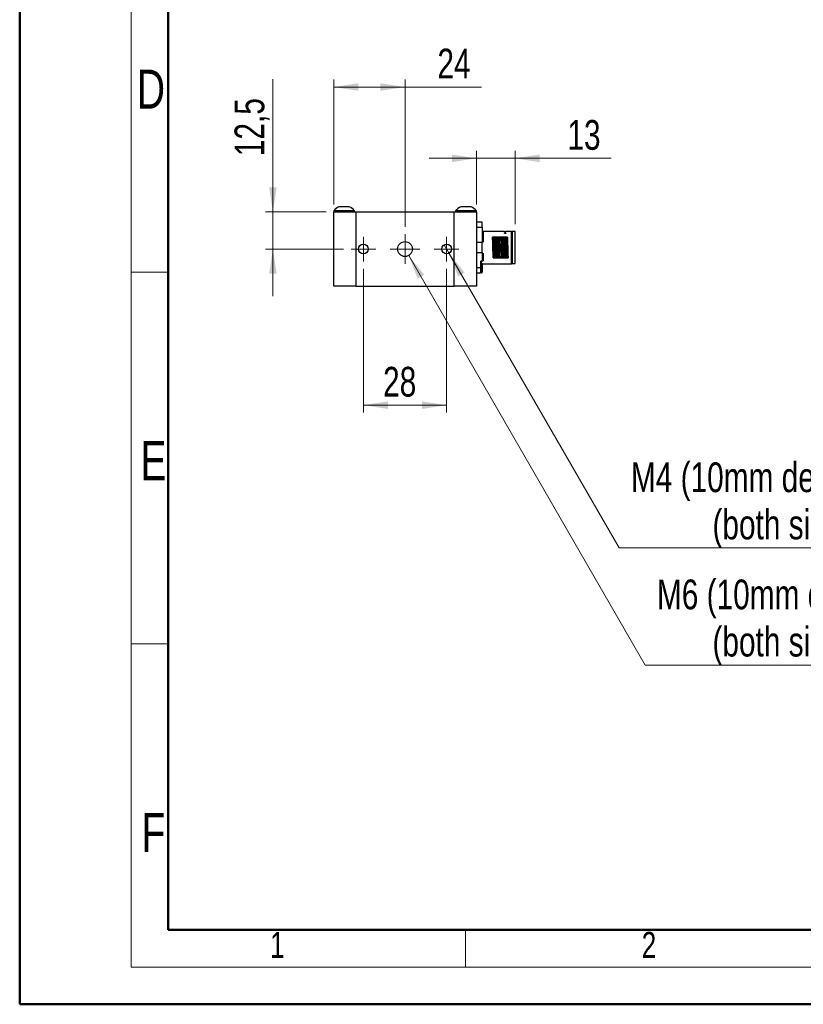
# Model space of a CAD drawing. Header units: millimetres. Extents: x 0 to 420, y 0 to 297.
# Tile 1 of 6: x 0 to 106, y 0 to 133. Entities that reach past the tile are written whole.
import ezdxf

# ---------------------------------------------------------------- set-up
doc = ezdxf.new("R2010")
doc.units = ezdxf.units.MM
doc.styles.add('SLDTEXTSTYLE0', font='TXT', dxfattribs={"width": 0.75})
doc.dimstyles.new('SLDDIMSTYLE0', dxfattribs={"dimtxt": 4, "dimasz": 3.302, "dimexe": 0, "dimexo": 0.0625, "dimgap": 1, "dimtad": 1, "dimlfac": 2.5, "dimrnd": 1e-09, "dimzin": 12, "dimdsep": 46, "dimtxsty": 'SLDTEXTSTYLE0', "dimsah": 1, "dimcen": 0.09, "dimadec": 0, "dimazin": 3, "dimtfac": 1, "dimtofl": 0, "dimtmove": 0, "dimatfit": 3, "dimfxl": 1, "dimfrac": 2, "dimtolj": 1, "dimtzin": 12, "dimarcsym": 0})
doc.dimstyles.new('SLDDIMSTYLE1', dxfattribs={"dimtxt": 4, "dimasz": 3.302, "dimexe": 0, "dimexo": 0.0625, "dimgap": 1, "dimtad": 1, "dimlfac": 2.5, "dimrnd": 1e-09, "dimzin": 12, "dimdsep": 46, "dimtxsty": 'SLDTEXTSTYLE0', "dimsah": 1, "dimcen": 0.09, "dimadec": 0, "dimazin": 3, "dimtfac": 1, "dimtmove": 0, "dimatfit": 0, "dimfxl": 1, "dimfrac": 2, "dimtolj": 1, "dimtzin": 12, "dimarcsym": 0})
doc.dimstyles.new('SLDDIMSTYLE2', dxfattribs={"dimtxt": 4, "dimasz": 3.302, "dimexe": 0, "dimexo": 0.0625, "dimgap": 1, "dimtad": 0, "dimtih": 1, "dimtoh": 1, "dimlfac": 2.5, "dimrnd": 1e-09, "dimzin": 12, "dimdsep": 46, "dimtxsty": 'SLDTEXTSTYLE0', "dimsah": 1, "dimcen": 0, "dimadec": 0, "dimazin": 3, "dimtfac": 1, "dimtofl": 0, "dimtmove": 0, "dimatfit": 3, "dimfxl": 1, "dimfrac": 2, "dimtolj": 1, "dimtzin": 12, "dimarcsym": 0})
doc.dimstyles.new('SLDDIMSTYLE3', dxfattribs={"dimtxt": 4, "dimasz": 3.302, "dimexe": 0, "dimexo": 0.0625, "dimgap": 1, "dimtad": 0, "dimtih": 1, "dimtoh": 1, "dimlfac": 2.5, "dimrnd": 1e-09, "dimzin": 12, "dimdsep": 46, "dimtxsty": 'SLDTEXTSTYLE0', "dimblk1": 'NONE', "dimsah": 1, "dimcen": 0, "dimadec": 0, "dimazin": 3, "dimtfac": 1, "dimtmove": 0, "dimatfit": 3, "dimldrblk": 'NONE', "dimfxl": 1, "dimfrac": 2, "dimtolj": 1, "dimtzin": 12, "dimarcsym": 0})
doc.dimstyles.new('SLDDIMSTYLE4', dxfattribs={"dimtxt": 4, "dimasz": 3.302, "dimexe": 0, "dimexo": 0.0625, "dimgap": 1, "dimtad": 1, "dimdec": 1, "dimlfac": 2.5, "dimrnd": 1e-09, "dimzin": 12, "dimdsep": 46, "dimtxsty": 'SLDTEXTSTYLE0', "dimsah": 1, "dimcen": 0.09, "dimadec": 0, "dimazin": 3, "dimtfac": 1, "dimtdec": 1, "dimtmove": 0, "dimatfit": 0, "dimfxl": 1, "dimfrac": 2, "dimtolj": 1, "dimtzin": 12, "dimarcsym": 0})

# ---------------------------------------------------------------- blocks, each defined once
blk = doc.blocks.new('_D_2')
at = {"color": 7, "linetype": 'Continuous', "lineweight": 18}
for p, q in [((61.53, 114.01), (55.18, 114.01)), ((61.53, 107.81), (61.53, 115.01)), ((61.53, 114.01), (66.73, 114.01)), ((66.73, 105.15), (66.73, 115.01)), ((66.73, 114.01), (79.69, 114.01))]:
    blk.add_line(p, q, dxfattribs=at)
for points in [[(61.53, 114.01), (58.23, 114.52), (58.23, 113.5)], [(66.73, 114.01), (70.03, 113.5), (70.03, 114.52)]]:
    blk.add_solid(points, dxfattribs=at)
at = {"color": 7, "linetype": 'Continuous', "lineweight": 18, "insert": (73.78, 119.16), "char_height": 4, "attachment_point": 1, "style": 'SLDTEXTSTYLE0'}
blk.add_mtext('13', dxfattribs=at)
blk = doc.blocks.new('_D_3')
at = {"color": 7, "linetype": 'Continuous', "lineweight": 18}
for p, q in [((52.43, 100.94), (84.24, 45.85)), ((84.24, 45.85), (130.71, 45.85))]:
    blk.add_line(p, q, dxfattribs=at)
blk.add_solid([(52.43, 100.94), (53.64, 97.83), (54.52, 98.33)], dxfattribs=at)
at = {"color": 7, "linetype": 'Continuous', "lineweight": 18, "char_height": 4, "attachment_point": 1, "style": 'SLDTEXTSTYLE0'}
for s, insert in [('M6 (10mm deep)', (85.83, 57.35)), ('(both sides)', (93.3, 51))]:
    blk.add_mtext(s, dxfattribs=dict(at, insert=insert))
blk = doc.blocks.new('_D_4')
at = {"color": 7, "linetype": 'Continuous', "lineweight": 18}
for p, q in [((57.2, 102.38), (57.86, 101.23)), ((57.86, 101.23), (80.74, 61.6)), ((80.74, 61.6), (134.21, 61.6))]:
    blk.add_line(p, q, dxfattribs=at)
blk.add_solid([(57.86, 101.23), (59.07, 98.12), (59.95, 98.63)], dxfattribs=at)
at = {"color": 7, "linetype": 'Continuous', "lineweight": 18, "char_height": 4, "attachment_point": 1, "style": 'SLDTEXTSTYLE0'}
for s, insert in [('M4 (10mm deep) 2x', (82.33, 73.11)), ('(both sides)', (93.3, 66.76))]:
    blk.add_mtext(s, dxfattribs=dict(at, insert=insert))
blk = doc.blocks.new('_NONE')
blk = doc.blocks.new('_D_5')
at = {"color": 7, "linetype": 'Continuous', "lineweight": 18}
for p, q in [((42.33, 107.81), (42.33, 124.6)), ((51.93, 104.81), (51.93, 124.6)), ((42.33, 123.6), (51.93, 123.6)), ((51.93, 123.6), (62.2, 123.6))]:
    blk.add_line(p, q, dxfattribs=at)
for points in [[(42.33, 123.6), (45.63, 123.1), (45.63, 124.11)], [(51.93, 123.6), (48.63, 124.11), (48.63, 123.1)]]:
    blk.add_solid(points, dxfattribs=at)
at = {"color": 7, "linetype": 'Continuous', "lineweight": 18, "insert": (56.29, 128.76), "char_height": 4, "attachment_point": 1, "style": 'SLDTEXTSTYLE0'}
blk.add_mtext('24', dxfattribs=at)
blk = doc.blocks.new('_D_6')
at = {"color": 7, "linetype": 'Continuous', "lineweight": 18}
for p, q in [((34.15, 106.81), (34.15, 124.65)), ((41.33, 106.81), (33.15, 106.81)), ((34.15, 101.81), (34.15, 106.81)), ((43.67, 101.81), (33.15, 101.81)), ((34.15, 101.81), (34.15, 95.46))]:
    blk.add_line(p, q, dxfattribs=at)
for points in [[(34.15, 106.81), (34.66, 110.11), (33.64, 110.11)], [(34.15, 101.81), (33.64, 98.5), (34.66, 98.5)]]:
    blk.add_solid(points, dxfattribs=at)
at = {"color": 7, "linetype": 'Continuous', "lineweight": 18, "insert": (28.99, 114.3), "char_height": 4, "attachment_point": 1, "rotation": 90, "style": 'SLDTEXTSTYLE0'}
blk.add_mtext('12,5', dxfattribs=at)
blk = doc.blocks.new('_D_7')
at = {"color": 7, "linetype": 'Continuous', "lineweight": 18}
for p, q in [((46.33, 99.15), (46.33, 79.81)), ((57.53, 99.15), (57.53, 79.81)), ((57.53, 80.81), (46.33, 80.81))]:
    blk.add_line(p, q, dxfattribs=at)
for points in [[(46.33, 80.81), (49.63, 80.3), (49.63, 81.31)], [(57.53, 80.81), (54.23, 81.31), (54.23, 80.3)]]:
    blk.add_solid(points, dxfattribs=at)
at = {"color": 7, "linetype": 'Continuous', "lineweight": 18, "insert": (48.98, 85.96), "char_height": 4, "attachment_point": 1, "style": 'SLDTEXTSTYLE0'}
blk.add_mtext('28', dxfattribs=at)
blk = doc.blocks.new('SW_CENTERMARKSYMBOL_0')
at = {"color": 0, "linetype": 'Continuous', "lineweight": 0}
for p, q in [((0, 1), (0, 1.66)), ((-1, 0), (-1.66, 0)), ((0, 0), (-1, 0)), ((0, 0), (0, 1)), ((0, 0), (0, -1)), ((0, 0), (1, 0)), ((1, 0), (1.66, 0)), ((0, -1), (0, -1.66))]:
    blk.add_line(p, q, dxfattribs=at)
blk = doc.blocks.new('SW_CENTERMARKSYMBOL_1')
at = {"color": 0, "linetype": 'Continuous', "lineweight": 0}
for p, q in [((0, 1), (0, 1.66)), ((-1, 0), (-1.66, 0)), ((0, 0), (-1, 0)), ((0, 0), (0, 1)), ((0, 0), (0, -1)), ((0, 0), (1, 0)), ((1, 0), (1.66, 0)), ((0, -1), (0, -1.66))]:
    blk.add_line(p, q, dxfattribs=at)
blk = doc.blocks.new('SW_CENTERMARKSYMBOL_2')
at = {"color": 0, "linetype": 'Continuous', "lineweight": 0}
for p, q in [((0, 1), (0, 2)), ((-1, 0), (-2, 0)), ((0, 0), (-1, 0)), ((0, 0), (0, 1)), ((0, 0), (0, -1)), ((0, 0), (1, 0)), ((1, 0), (2, 0)), ((0, -1), (0, -2))]:
    blk.add_line(p, q, dxfattribs=at)

msp = doc.modelspace()

# ---------------------------------------------------------------- linework, layer by layer
at = {"color": 7, "linetype": 'Continuous', "lineweight": 50}
for p, q in [((0.0788, 0.2148), (0.0788, 297.2148)), ((20.0788, 10.2148), (20.0788, 287.2148)), ((20.0788, 10.2148), (410.0788, 10.2148)), ((0.0788, 0.2148), (420.0788, 0.2148))]:
    msp.add_line(p, q, dxfattribs=at)
at = {"color": 7, "linetype": 'Continuous', "lineweight": 18}
for p, q in [((15.0788, 292.2148), (15.0788, 5.2148)), ((20.0788, 98.7148), (15.0788, 98.7148)), ((20.0788, 48.7148), (15.0788, 48.7148)), ((60.0788, 10.2148), (60.0788, 5.2148)), ((15.0788, 5.2148), (415.0788, 5.2148))]:
    msp.add_line(p, q, dxfattribs=at)
at = {"color": 7, "linetype": 'Continuous', "lineweight": 25}
for p, q in [((42.331, 106.9582), (42.331, 106.8062)), ((45.131, 106.9582), (42.331, 106.9582)), ((42.331, 96.8062), (42.331, 106.8062)), ((42.331, 106.8062), (45.331, 106.8062)), ((45.131, 106.8062), (45.131, 106.9582)), ((45.331, 106.8062), (45.331, 96.8062)), ((45.331, 106.8062), (58.531, 106.8062)), ((58.531, 96.8062), (58.531, 106.8062)), ((58.531, 106.8062), (61.531, 106.8062)), ((58.731, 106.9582), (58.731, 106.8062)), ((61.531, 106.9582), (58.731, 106.9582)), ((61.531, 106.8062), (61.531, 106.9582)), ((61.531, 106.8062), (61.531, 96.8062)), ((62.331, 105.4062), (61.531, 105.4062)), ((61.531, 104.7309), (62.331, 104.7309)), ((62.331, 104.7309), (62.331, 105.4062)), ((62.331, 104.7309), (62.331, 102.6815)), ((65.3122, 104.1862), (62.451, 104.1862)), ((63.9843, 103.4062), (63.8383, 103.4062)), ((64.1287, 102.7523), (64.1066, 103.4062)), ((64.3843, 103.4062), (64.2383, 103.4062)), ((64.5287, 102.7523), (64.5066, 103.4062)), ((64.7843, 103.4062), (64.6383, 103.4062)), ((65.1843, 103.4062), (65.0383, 103.4062)), ((65.5843, 103.4062), (65.4383, 103.4062)), ((66.251, 104.1862), (65.511, 104.1862)), ((66.331, 104.1062), (66.251, 104.1862)), ((66.251, 102.0062), (66.251, 104.1862)), ((66.731, 104.1462), (66.331, 104.1462)), ((66.331, 104.1462), (66.331, 99.8662)), ((66.731, 99.8662), (66.731, 104.1462)), ((62.331, 102.6815), (61.531, 102.6815)), ((62.331, 101.3309), (62.331, 102.6815)), ((65.478, 102.0062), (65.351, 102.0062)), ((65.6239, 102.0062), (65.478, 102.0062)), ((65.751, 102.0062), (65.6239, 102.0062)), ((66.251, 99.8262), (66.251, 102.0062)), ((61.531, 101.3309), (62.331, 101.3309)), ((62.331, 101.3309), (62.331, 100.2862)), ((64.1954, 100.6062), (64.1732, 101.2601)), ((64.5954, 100.6062), (64.5732, 101.2601)), ((62.091, 100.1262), (62.091, 99.2815)), ((62.1144, 99.81), (62.1144, 98.6862)), ((62.171, 100.2062), (62.251, 100.2062)), ((62.171, 100.2062), (62.171, 99.8878)), ((62.2675, 99.762), (62.2684, 99.7783)), ((62.2675, 98.6862), (62.2675, 99.762)), ((62.291, 99.762), (62.2675, 99.762)), ((62.2914, 99.7702), (62.291, 99.762)), ((62.291, 99.762), (62.291, 98.6862)), ((62.371, 99.8262), (66.251, 99.8262)), ((63.9176, 100.6062), (64.0636, 100.6062)), ((64.3176, 100.6062), (64.4636, 100.6062)), ((64.7176, 100.6062), (64.8636, 100.6062)), ((65.1176, 100.6062), (65.2636, 100.6062)), ((65.5176, 100.6062), (65.6636, 100.6062)), ((66.251, 99.8262), (66.331, 99.9062)), ((66.331, 99.8662), (66.731, 99.8662)), ((62.091, 99.2815), (61.531, 99.2815)), ((61.531, 98.6062), (62.011, 98.6062)), ((62.211, 98.6062), (62.011, 98.6062)), ((62.091, 99.2815), (62.091, 98.6862)), ((62.1144, 98.6862), (62.091, 98.6862)), ((62.1144, 98.6862), (62.2675, 98.6862)), ((62.291, 98.6862), (62.2675, 98.6862)), ((45.331, 96.8062), (42.331, 96.8062)), ((45.331, 96.8062), (58.531, 96.8062)), ((61.531, 96.8062), (58.531, 96.8062))]:
    msp.add_line(p, q, dxfattribs=at)
at = {"color": 1, "linetype": 'Continuous', "lineweight": 25}
for p, q in [((62.451, 104.1862), (62.451, 103.0775)), ((62.451, 103.0775), (62.451, 102.7536)), ((62.371, 99.85), (62.371, 99.8262))]:
    msp.add_line(p, q, dxfattribs=at)
at = {"color": 7, "linetype": 'Continuous', "lineweight": 25, "flags": 128}
msp.add_lwpolyline([(62.1144, 99.81), (62.1091, 99.81), (62.1044, 99.81), (62.1004, 99.81), (62.0971, 99.81), (62.0944, 99.81), (62.0925, 99.81), (62.0913, 99.81), (62.091, 99.81)], dxfattribs=at)
at = {"color": 7, "linetype": 'Continuous', "lineweight": 25}
for centre, radius in [((46.331, 101.8062), 0.66), ((51.931, 101.8062), 1), ((57.531, 101.8062), 0.66)]:
    msp.add_circle(centre, radius, dxfattribs=at)
for centre, radius, start, end in [((43.731, 105.7654), 1.8393, 112.128362, 139.567808), ((43.731, 105.7654), 1.8393, 40.432192, 67.906745), ((60.131, 105.7654), 1.8393, 112.128362, 139.567808), ((60.131, 105.7654), 1.8393, 40.432192, 67.906745), ((65.411, 106.3649), 2.181, 267.404153, 272.627949), ((62.171, 100.1262), 0.08, 90, 180), ((62.1698, 99.8089), 0.0789, 89.191686, 179.168504), ((62.202, 99.8057), 0.0877, 110.715635, 177.202176), ((62.6475, 102.0062), 2.26, 256.355234, 260.341376), ((62.251, 100.2862), 0.08, 270, 0), ((62.2665, 99.736), 0.0423, 53.997606, 87.467839), ((62.371, 99.7462), 0.08, 90, 180), ((62.1968, 98.6762), 0.0714, 281.421754, 8.049467), ((62.211, 98.6862), 0.08, 270, 0)]:
    msp.add_arc(centre, radius, start, end, dxfattribs=at)
msp.add_ellipse((62.7041, 102.0062), major_axis=(2.26, 0), ratio=0.9646016, start_param=4.47424276, end_param=4.56444386, dxfattribs=at)
for points, knots in [([(44.422, 107.4662), (44.4244, 107.4662), (44.434, 107.4662), (44.3689, 107.4662), (44.2336, 107.4662), (44.0364, 107.4662), (43.8584, 107.4662), (43.6772, 107.4662), (43.4948, 107.4662), (43.2848, 107.4662), (43.128, 107.4662), (43.0392, 107.4662), (43.0397, 107.4662), (43.04, 107.4662)], [0, 0, 0, 0, 0.037312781, 0.144679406, 0.252046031, 0.359412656, 0.466779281, 0.500425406, 0.607792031, 0.715158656, 0.822525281, 0.929891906, 1, 1, 1, 1]), ([(60.822, 107.4662), (60.8244, 107.4662), (60.834, 107.4662), (60.7689, 107.4662), (60.6336, 107.4662), (60.4364, 107.4662), (60.2584, 107.4662), (60.0772, 107.4662), (59.8948, 107.4662), (59.6848, 107.4662), (59.528, 107.4662), (59.4392, 107.4662), (59.4397, 107.4662), (59.44, 107.4662)], [0, 0, 0, 0, 0.037312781, 0.144679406, 0.252046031, 0.359412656, 0.466779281, 0.500425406, 0.607792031, 0.715158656, 0.822525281, 0.929891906, 1, 1, 1, 1]), ([(62.451, 104.1862), (62.4338, 104.1884), (62.398, 104.1929), (62.3576, 104.226), (62.3344, 104.267), (62.3321, 104.2946), (62.331, 104.3079)], [0, 0, 0, 0, 0.27067127, 0.56321207, 0.79038916, 1, 1, 1, 1]), ([(63.8383, 103.4062), (63.8193, 103.4062), (63.7875, 103.4062), (63.7437, 103.4062), (63.7189, 103.4062), (63.7066, 103.4062)], [0, 0, 0, 0, 0.42725522, 0.71362292, 1, 1, 1, 1]), ([(63.7954, 100.6062), (63.7902, 100.75), (63.7779, 101.0924), (63.7631, 101.594), (63.7482, 102.0983), (63.7335, 102.6042), (63.7187, 103.0804), (63.709, 103.3396), (63.7066, 103.4062)], [0, 0, 0, 0, 0.17486708, 0.41649698, 0.5, 0.67486708, 0.91649704, 1, 1, 1, 1]), ([(63.9177, 100.6062), (63.915, 100.6892), (63.9052, 100.9963), (63.8882, 101.6157), (63.8668, 102.434), (63.8501, 103.0379), (63.8407, 103.3339), (63.8384, 103.4062)], [0, 0, 0, 0, 0.1001702, 0.37075493, 0.64156023, 0.91236908, 1, 1, 1, 1]), ([(64.0636, 100.6062), (64.0609, 100.6892), (64.0512, 100.9963), (64.0342, 101.6157), (64.0127, 102.434), (63.996, 103.0379), (63.9866, 103.3339), (63.9843, 103.4062)], [0, 0, 0, 0, 0.10017019, 0.37075451, 0.64155881, 0.91236762, 1, 1, 1, 1]), ([(64.1066, 103.4062), (64.0895, 103.4062), (64.061, 103.4062), (64.02, 103.4062), (63.9962, 103.4062), (63.9843, 103.4062)], [0, 0, 0, 0, 0.4285092, 0.71424812, 1, 1, 1, 1]), ([(64.2383, 103.4062), (64.2195, 103.4062), (64.1878, 103.4062), (64.1439, 103.4062), (64.119, 103.4062), (64.1066, 103.4062)], [0, 0, 0, 0, 0.42302491, 0.71150767, 1, 1, 1, 1]), ([(64.3177, 100.6062), (64.315, 100.6892), (64.3052, 100.9963), (64.2882, 101.6157), (64.2668, 102.434), (64.2501, 103.0379), (64.2407, 103.3339), (64.2384, 103.4062)], [0, 0, 0, 0, 0.100170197, 0.370754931, 0.641560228, 0.912369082, 1, 1, 1, 1]), ([(64.4636, 100.6062), (64.4609, 100.6892), (64.4512, 100.9963), (64.4342, 101.6157), (64.4127, 102.434), (64.396, 103.0379), (64.3866, 103.3339), (64.3843, 103.4062)], [0, 0, 0, 0, 0.10017019, 0.37075451, 0.64155881, 0.91236762, 1, 1, 1, 1]), ([(64.5066, 103.4062), (64.4895, 103.4062), (64.461, 103.4062), (64.42, 103.4062), (64.3962, 103.4062), (64.3843, 103.4062)], [0, 0, 0, 0, 0.4285092, 0.71424812, 1, 1, 1, 1]), ([(64.6383, 103.4062), (64.6195, 103.4062), (64.5878, 103.4062), (64.5439, 103.4062), (64.519, 103.4062), (64.5066, 103.4062)], [0, 0, 0, 0, 0.423024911, 0.711507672, 1, 1, 1, 1]), ([(64.7177, 100.6062), (64.715, 100.6892), (64.7052, 100.9963), (64.6882, 101.6157), (64.6668, 102.434), (64.6501, 103.0379), (64.6407, 103.3339), (64.6384, 103.4062)], [0, 0, 0, 0, 0.1001702, 0.37075493, 0.64156023, 0.91236908, 1, 1, 1, 1]), ([(64.9066, 103.4062), (64.8895, 103.4062), (64.861, 103.4062), (64.82, 103.4062), (64.7962, 103.4062), (64.7843, 103.4062)], [0, 0, 0, 0, 0.4285092, 0.71424812, 1, 1, 1, 1]), ([(64.7843, 103.4062), (64.7869, 103.3233), (64.7967, 103.0161), (64.8137, 102.3968), (64.8351, 101.5785), (64.8518, 100.9745), (64.8613, 100.6786), (64.8636, 100.6062)], [0, 0, 0, 0, 0.100170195, 0.370754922, 0.641560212, 0.91236906, 1, 1, 1, 1]), ([(64.9066, 103.4062), (64.9149, 103.1678), (64.9314, 102.691), (64.9545, 101.8799), (64.9758, 101.1579), (64.9888, 100.7901), (64.9954, 100.6062)], [0, 0, 0, 0, 0.27969878, 0.55939748, 0.77969589, 1, 1, 1, 1]), ([(65.0383, 103.4062), (65.0195, 103.4062), (64.9878, 103.4062), (64.9439, 103.4062), (64.919, 103.4062), (64.9066, 103.4062)], [0, 0, 0, 0, 0.42302491, 0.71150767, 1, 1, 1, 1]), ([(65.0384, 103.4062), (65.041, 103.3233), (65.0507, 103.0161), (65.0678, 102.3968), (65.0892, 101.5785), (65.1059, 100.9745), (65.1153, 100.6786), (65.1177, 100.6062)], [0, 0, 0, 0, 0.10017019, 0.37075452, 0.64155883, 0.91236764, 1, 1, 1, 1]), ([(65.1843, 103.4062), (65.1869, 103.3233), (65.1967, 103.0161), (65.2137, 102.3968), (65.2351, 101.5785), (65.2518, 100.9745), (65.2613, 100.6786), (65.2636, 100.6062)], [0, 0, 0, 0, 0.10017019, 0.37075492, 0.64156021, 0.91236906, 1, 1, 1, 1]), ([(65.3066, 103.4062), (65.2893, 103.4062), (65.2607, 103.4062), (65.2197, 103.4062), (65.1961, 103.4062), (65.1843, 103.4062)], [0, 0, 0, 0, 0.43279446, 0.71639091, 1, 1, 1, 1]), ([(65.3066, 103.4062), (65.3117, 103.2624), (65.324, 102.9204), (65.3389, 102.419), (65.3485, 102.091), (65.351, 102.0062)], [0, 0, 0, 0, 0.34974123, 0.83203622, 1, 1, 1, 1]), ([(65.4383, 103.4062), (65.4193, 103.4062), (65.3875, 103.4062), (65.3437, 103.4062), (65.3189, 103.4062), (65.3066, 103.4062)], [0, 0, 0, 0, 0.42725373, 0.71362218, 1, 1, 1, 1]), ([(65.511, 103.9433), (65.5097, 103.9496), (65.5071, 103.962), (65.4866, 103.9774), (65.4571, 103.9878), (65.4236, 103.9922), (65.391, 103.9916), (65.3616, 103.9867), (65.3369, 103.9777), (65.3186, 103.965), (65.3094, 103.9486), (65.312, 103.9299), (65.3281, 103.9111), (65.356, 103.8963), (65.3899, 103.8885), (65.4228, 103.8879), (65.4521, 103.8926), (65.4774, 103.9018), (65.4978, 103.9152), (65.5093, 103.9298), (65.5105, 103.9395), (65.511, 103.9433)], [0, 0, 0, 0, 0.061474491, 0.123110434, 0.180001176, 0.230963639, 0.278083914, 0.324138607, 0.371615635, 0.42255121, 0.478365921, 0.539265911, 0.603145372, 0.665010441, 0.71962868, 0.766641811, 0.810407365, 0.855685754, 0.905844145, 0.96254337, 1, 1, 1, 1]), ([(65.4384, 103.4062), (65.441, 103.3233), (65.4472, 103.1295), (65.4568, 102.794), (65.4674, 102.4068), (65.4744, 102.141), (65.478, 102.0062)], [0, 0, 0, 0, 0.19975532, 0.46664943, 0.7296351, 1, 1, 1, 1]), ([(65.5843, 103.4062), (65.5869, 103.3233), (65.5931, 103.1295), (65.6028, 102.794), (65.6133, 102.4068), (65.6204, 102.141), (65.6239, 102.0062)], [0, 0, 0, 0, 0.19975531, 0.46664982, 0.72963528, 1, 1, 1, 1]), ([(65.7066, 103.4062), (65.6893, 103.4062), (65.6607, 103.4062), (65.6197, 103.4062), (65.5961, 103.4062), (65.5843, 103.4062)], [0, 0, 0, 0, 0.43279289, 0.71639012, 1, 1, 1, 1]), ([(65.7066, 103.4062), (65.7117, 103.2625), (65.724, 102.92), (65.7388, 102.4186), (65.7485, 102.0905), (65.751, 102.0062)], [0, 0, 0, 0, 0.34973288, 0.83299275, 1, 1, 1, 1]), ([(62.331, 103.1365), (62.3326, 103.1291), (62.335, 103.1177), (62.35, 103.1039), (62.3655, 103.0945), (62.3847, 103.0868), (62.4126, 103.0795), (62.4359, 103.0783), (62.451, 103.0775)], [0, 0, 0, 0, 0.239426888, 0.368327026, 0.499969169, 0.631615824, 0.760528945, 1, 1, 1, 1]), ([(64.151, 102.0062), (64.1435, 102.2602), (64.1361, 102.5146), (64.1287, 102.7519), (64.1287, 102.7523)], [0, 0, 0, 0, 0.99821591, 1, 1, 1, 1]), ([(64.1732, 101.2601), (64.1732, 101.2606), (64.1658, 101.4979), (64.1584, 101.7523), (64.151, 102.0062)], [0, 0, 0, 0, 0.00178084, 1, 1, 1, 1]), ([(64.551, 102.0062), (64.5435, 102.2602), (64.5361, 102.5146), (64.5287, 102.7519), (64.5287, 102.7523)], [0, 0, 0, 0, 0.99821591, 1, 1, 1, 1]), ([(64.5732, 101.2601), (64.5732, 101.2606), (64.5658, 101.4979), (64.5584, 101.7523), (64.551, 102.0062)], [0, 0, 0, 0, 0.001777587, 1, 1, 1, 1]), ([(65.351, 102.0062), (65.3561, 101.8295), (65.3684, 101.4089), (65.3833, 100.9326), (65.3929, 100.6732), (65.3954, 100.6062)], [0, 0, 0, 0, 0.3497414, 0.83203498, 1, 1, 1, 1]), ([(65.478, 102.0062), (65.4827, 101.8297), (65.4945, 101.3843), (65.5079, 100.9124), (65.5163, 100.6486), (65.5177, 100.6062)], [0, 0, 0, 0, 0.355269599, 0.896355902, 1, 1, 1, 1]), ([(65.6239, 102.0062), (65.6286, 101.8297), (65.6404, 101.3843), (65.6537, 100.9124), (65.6622, 100.6486), (65.6636, 100.6062)], [0, 0, 0, 0, 0.35526968, 0.89635644, 1, 1, 1, 1]), ([(65.751, 102.0062), (65.7561, 101.8295), (65.7684, 101.4084), (65.7832, 100.9321), (65.7929, 100.6728), (65.7954, 100.6062)], [0, 0, 0, 0, 0.34973288, 0.83299275, 1, 1, 1, 1]), ([(62.3764, 100.2062), (62.3741, 100.2062), (62.3541, 100.2062), (62.3141, 100.2062), (62.264, 100.2062), (62.2559, 100.2062), (62.251, 100.2062)], [0, 0, 0, 0, 0.024852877, 0.222061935, 0.529776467, 1, 1, 1, 1]), ([(62.2684, 99.7783), (62.2698, 99.7849), (62.2716, 99.7934), (62.2798, 99.8091), (62.2938, 99.8253), (62.3201, 99.8411), (62.3464, 99.8484), (62.364, 99.8499), (62.3703, 99.85), (62.371, 99.85)], [0, 0, 0, 0, 0.1492536, 0.19084073, 0.39060727, 0.61107759, 0.86061133, 0.98472598, 1, 1, 1, 1]), ([(62.371, 99.85), (62.3704, 99.85), (62.3655, 99.8493), (62.3521, 99.8463), (62.3319, 99.8369), (62.3115, 99.819), (62.3006, 99.8018), (62.294, 99.7855), (62.2925, 99.7769), (62.2914, 99.7702)], [0, 0, 0, 0, 0.01679021, 0.1397184, 0.38964805, 0.61002984, 0.80940598, 0.85072885, 1, 1, 1, 1]), ([(62.331, 100.2862), (62.331, 100.2862), (62.331, 100.2758), (62.3396, 100.2586), (62.3678, 100.2387), (62.3967, 100.2276), (62.4219, 100.2224), (62.4403, 100.2208), (62.4484, 100.2207), (62.451, 100.2207)], [0, 0, 0, 0, 0.00007121, 0.40876962, 0.67002059, 0.82491474, 0.92517453, 0.97689737, 1, 1, 1, 1]), ([(62.451, 100.2207), (62.4506, 100.2205), (62.4413, 100.2161), (62.4175, 100.2083), (62.3911, 100.207), (62.3764, 100.2062)], [0, 0, 0, 0, 0.017310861, 0.453920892, 1, 1, 1, 1]), ([(63.7954, 100.6062), (63.8126, 100.6062), (63.8412, 100.6062), (63.8822, 100.6062), (63.9058, 100.6062), (63.9177, 100.6062)], [0, 0, 0, 0, 0.43279446, 0.71639091, 1, 1, 1, 1]), ([(64.0636, 100.6062), (64.0824, 100.6062), (64.1141, 100.6062), (64.158, 100.6062), (64.1829, 100.6062), (64.1954, 100.6062)], [0, 0, 0, 0, 0.42302497, 0.7115077, 1, 1, 1, 1]), ([(64.1954, 100.6062), (64.2124, 100.6062), (64.2409, 100.6062), (64.2819, 100.6062), (64.3057, 100.6062), (64.3177, 100.6062)], [0, 0, 0, 0, 0.4285092, 0.71424812, 1, 1, 1, 1]), ([(64.4636, 100.6062), (64.4824, 100.6062), (64.5141, 100.6062), (64.558, 100.6062), (64.5829, 100.6062), (64.5954, 100.6062)], [0, 0, 0, 0, 0.42302497, 0.7115077, 1, 1, 1, 1]), ([(64.5954, 100.6062), (64.6124, 100.6062), (64.6409, 100.6062), (64.6819, 100.6062), (64.7057, 100.6062), (64.7177, 100.6062)], [0, 0, 0, 0, 0.4285092, 0.71424812, 1, 1, 1, 1]), ([(64.8636, 100.6062), (64.8824, 100.6062), (64.9141, 100.6062), (64.958, 100.6062), (64.9829, 100.6062), (64.9954, 100.6062)], [0, 0, 0, 0, 0.42302497, 0.7115077, 1, 1, 1, 1]), ([(64.9954, 100.6062), (65.0124, 100.6062), (65.0409, 100.6062), (65.0819, 100.6062), (65.1057, 100.6062), (65.1177, 100.6062)], [0, 0, 0, 0, 0.4285092, 0.71424812, 1, 1, 1, 1]), ([(65.2636, 100.6062), (65.2826, 100.6062), (65.3144, 100.6062), (65.3583, 100.6062), (65.383, 100.6062), (65.3954, 100.6062)], [0, 0, 0, 0, 0.42725528, 0.71362295, 1, 1, 1, 1]), ([(65.3954, 100.6062), (65.4126, 100.6062), (65.4412, 100.6062), (65.4822, 100.6062), (65.5058, 100.6062), (65.5177, 100.6062)], [0, 0, 0, 0, 0.43279289, 0.71639012, 1, 1, 1, 1]), ([(65.6636, 100.6062), (65.6826, 100.6062), (65.7144, 100.6062), (65.7583, 100.6062), (65.783, 100.6062), (65.7954, 100.6062)], [0, 0, 0, 0, 0.42725373, 0.71362218, 1, 1, 1, 1]), ([(62.011, 98.6062), (62.0144, 98.6064), (62.022, 98.6067), (62.0349, 98.6095), (62.056, 98.6181), (62.0835, 98.6427), (62.0879, 98.6685), (62.091, 98.6862)], [0, 0, 0, 0, 0.04053242, 0.091360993, 0.180353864, 0.437464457, 1, 1, 1, 1])]:
    msp.add_open_spline(points, degree=3, knots=knots, dxfattribs=at)
at = {"color": 1, "linetype": 'Continuous', "lineweight": 25}
msp.add_open_spline([(62.451, 101.2588), (62.451, 101.0903), (62.451, 100.6731), (62.451, 100.3897), (62.451, 100.2207)], degree=3, knots=[0, 0, 0, 0, 0.40398474, 1, 1, 1, 1], dxfattribs=at)

# ---------------------------------------------------------------- block references
at = {"color": 7, "linetype": 'Continuous', "lineweight": 0}
for name, p in [('SW_CENTERMARKSYMBOL_0', (46.331, 101.8062)), ('SW_CENTERMARKSYMBOL_2', (51.931, 101.8062)), ('SW_CENTERMARKSYMBOL_1', (57.531, 101.8062))]:
    msp.add_blockref(name, p, dxfattribs=at)

# ---------------------------------------------------------------- texts
at = {"color": 7, "linetype": 'Continuous', "lineweight": 0, "attachment_point": 1, "style": 'SLDTEXTSTYLE0'}
for s, insert, char_height in [('D', (15.8374, 125.9461), 5.25), ('E', (16.3222, 75.9647), 5.25), ('F', (16.4457, 25.9602), 5.25), ('1', (33.7814, 9.9497), 3.5), ('2', (83.7787, 9.9511), 3.5)]:
    msp.add_mtext(s, dxfattribs=dict(at, insert=insert, char_height=char_height))

# ---------------------------------------------------------------- dimensions: what is measured, and where the dimension line sits
at = {"color": 7, "linetype": 'Continuous', "lineweight": 18}
for base, p1, p2, dimstyle, picture, middle in [((51.931, 123.6046), (42.331, 106.8062), (51.931, 103.8062), 'SLDDIMSTYLE0', '_D_5', (59.2414, 123.6046)), ((66.731, 114.0087), (61.531, 106.8062), (66.731, 104.1462), 'SLDDIMSTYLE1', '_D_2', (76.731, 114.0087)), ((46.331, 80.8062), (57.531, 100.1462), (46.331, 100.1462), 'SLDDIMSTYLE0', '_D_7', (51.931, 80.8062))]:
    dim = msp.add_linear_dim(base=base, p1=p1, p2=p2, dimstyle=dimstyle, dxfattribs=at)
    dim.commit()
    dim.dimension.update_dxf_attribs({"geometry": picture, "text_midpoint": middle, "dimtype": 160})
dim = msp.add_linear_dim(base=(34.1484, 106.8062), p1=(44.671, 101.8062), p2=(42.331, 106.8062), angle=90, dimstyle='SLDDIMSTYLE4', dxfattribs=at)
dim.commit()
dim.dimension.update_dxf_attribs({"geometry": '_D_6', "text_midpoint": (34.1484, 119.474), "dimtype": 160})
for p1, p2, text, dimstyle, picture, middle in [((51.431, 102.6723), (52.431, 100.9402), 'M6 (10mm deep)\\P(both sides)', 'SLDDIMSTYLE2', '_D_3', (108.2688, 52.196)), ((57.201, 102.3778), (57.861, 101.2347), 'M4 (10mm deep) 2x\\P(both sides)', 'SLDDIMSTYLE3', '_D_4', (108.2688, 67.9529))]:
    dim = msp.add_diameter_dim_2p(p1=p1, p2=p2, text=text, dimstyle=dimstyle, override={"dimpost": '<>'}, dxfattribs=at)
    dim.commit()
    dim.dimension.update_dxf_attribs({"geometry": picture, "text_midpoint": middle, "dimtype": 163})

doc.saveas('drawing.dxf')
